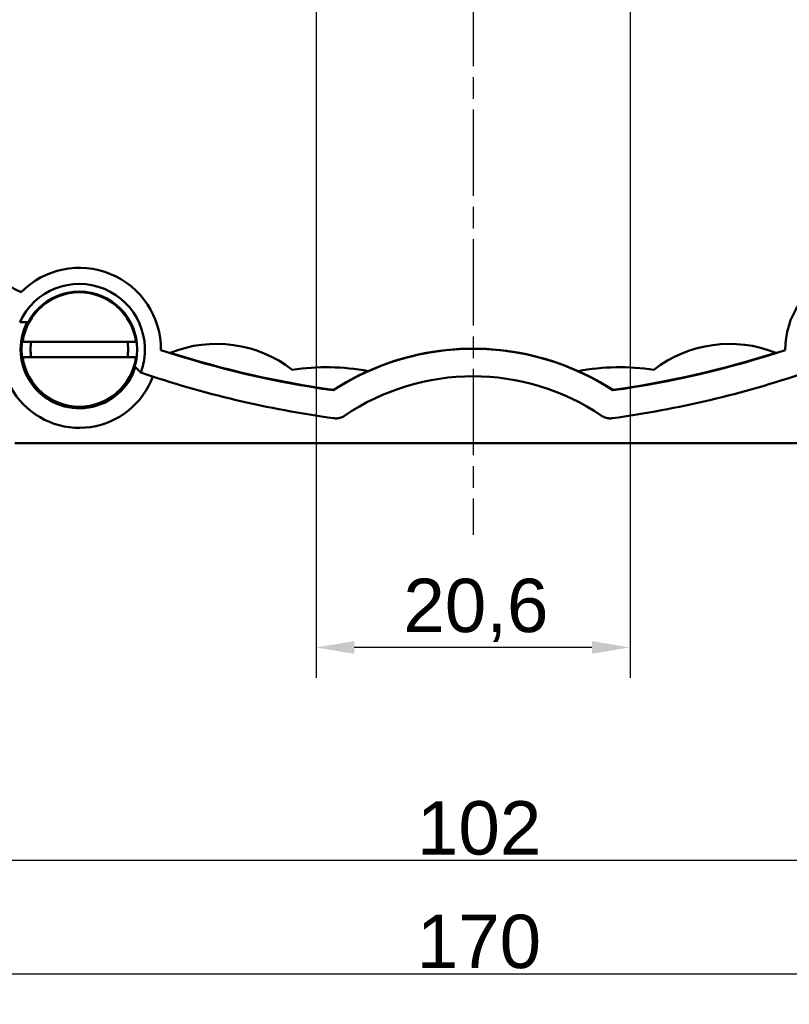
# Model space of a CAD drawing. Header units: millimetres. Extents: x 50 to 454, y 72 to 392.
# Tile 14 of 26: x 127 to 177, y 187 to 251. Entities that reach past the tile are written whole.
import ezdxf

# ---------------------------------------------------------------- set-up
doc = ezdxf.new("R2010")
doc.units = ezdxf.units.MM
doc.linetypes.add('CHAIN', pattern=[0.3543, 0.2362, -0.0295, 0.0591, -0.0295])
doc.linetypes.add('LONG_DASH_DOTTED', pattern=[0.3001, 0.2362, -0.0295, 0.0049, -0.0295])
for name, color, linetype, lineweight in [('Arêtes visibles(GABARIT)', 7, 'Continuous', 50), ('Cotes(GABARIT)', 7, 'Continuous', 25), ('Marque de centre(GABARIT)', 7, 'LONG_DASH_DOTTED', 25)]:
    doc.layers.add(name, color=color, linetype=linetype, lineweight=lineweight)
doc.styles.add('Courant-BSI', font='arial.ttf')
doc.dimstyles.new('MS-Relais', dxfattribs={"dimtxt": 3.5, "dimasz": 2.5, "dimexe": 2, "dimexo": 2, "dimgap": 0.3, "dimtad": 1, "dimtoh": 1, "dimrnd": 1e-08, "dimtxsty": 'Courant-BSI', "dimcen": 0.09, "dimdle": 6, "dimclrd": 7, "dimclre": 7, "dimclrt": 7, "dimazin": 2, "dimtfac": 0.571429, "dimtmove": 0, "dimatfit": 3, "dimfxl": 1, "dimtolj": 1, "dimlwd": 25, "dimlwe": 25, "dimarcsym": 0})

# ---------------------------------------------------------------- blocks, each defined once
blk = doc.blocks.new('*D14')
at = {"layer": 'Cotes(GABARIT)', "color": 7, "linetype": 'Continuous', "lineweight": 25}
for p, q in [((71.657, 221.629), (71.657, 186.845)), ((241.657, 221.629), (241.657, 186.845)), ((74.157, 188.845), (239.157, 188.845))]:
    blk.add_line(p, q, dxfattribs=at)
at = {"layer": 'Cotes(GABARIT)', "color": 7, "linetype": 'Continuous'}
for points in [[(74.157, 189.262), (74.157, 188.428), (71.657, 188.845)], [(239.157, 189.262), (239.157, 188.428), (241.657, 188.845)]]:
    blk.add_solid(points, dxfattribs=at)
at = {"layer": 'Defpoints', "color": 0, "linetype": 'Continuous'}
for p in [(71.657, 223.629), (241.657, 223.629), (241.657, 188.845)]:
    blk.add_point(p, dxfattribs=at)
at = {"layer": 'Cotes(GABARIT)', "color": 7, "linetype": 'Continuous', "lineweight": 25, "insert": (152.962, 192.719), "char_height": 3.5, "attachment_point": 1, "style": 'Courant-BSI'}
blk.add_mtext('\\A1;170', dxfattribs=at)
blk = doc.blocks.new('*D21')
at = {"layer": 'Cotes(GABARIT)', "color": 7, "linetype": 'Continuous', "lineweight": 25}
for p, q in [((105.657, 233.343), (105.657, 194.286)), ((207.657, 233.343), (207.657, 194.286)), ((108.157, 196.286), (205.157, 196.286))]:
    blk.add_line(p, q, dxfattribs=at)
at = {"layer": 'Cotes(GABARIT)', "color": 7, "linetype": 'Continuous'}
for points in [[(108.157, 196.702), (108.157, 195.869), (105.657, 196.286)], [(205.157, 196.702), (205.157, 195.869), (207.657, 196.286)]]:
    blk.add_solid(points, dxfattribs=at)
at = {"layer": 'Defpoints', "color": 0, "linetype": 'Continuous'}
for p in [(105.657, 235.343), (207.657, 235.343), (207.657, 196.286)]:
    blk.add_point(p, dxfattribs=at)
at = {"layer": 'Cotes(GABARIT)', "color": 7, "linetype": 'Continuous', "lineweight": 25, "insert": (152.974, 200.16), "char_height": 3.5, "attachment_point": 1, "style": 'Courant-BSI'}
blk.add_mtext('\\A1;102', dxfattribs=at)
blk = doc.blocks.new('*D36')
at = {"layer": 'Cotes(GABARIT)', "color": 7, "linetype": 'Continuous', "lineweight": 25}
for p, q in [((146.357, 259.629), (146.357, 208.237)), ((166.957, 259.629), (166.957, 208.237)), ((164.457, 210.237), (148.857, 210.237))]:
    blk.add_line(p, q, dxfattribs=at)
at = {"layer": 'Cotes(GABARIT)', "color": 7, "linetype": 'Continuous'}
for points in [[(148.857, 210.653), (148.857, 209.82), (146.357, 210.237)], [(164.457, 210.653), (164.457, 209.82), (166.957, 210.237)]]:
    blk.add_solid(points, dxfattribs=at)
at = {"layer": 'Defpoints', "color": 0, "linetype": 'Continuous'}
for p in [(146.357, 261.629), (166.957, 261.629), (146.357, 210.237)]:
    blk.add_point(p, dxfattribs=at)
at = {"layer": 'Cotes(GABARIT)', "color": 7, "linetype": 'Continuous', "lineweight": 25, "insert": (152.083, 214.743), "char_height": 3.5, "attachment_point": 1, "style": 'Courant-BSI'}
blk.add_mtext('\\A1;20,6', dxfattribs=at)

msp = doc.modelspace()

# ---------------------------------------------------------------- linework, layer by layer
at = {"layer": 'Arêtes visibles(GABARIT)'}
for p, q in [((127.0112, 233.5219), (127.0169, 233.5426)), ((127.1098, 230.2675), (134.5429, 230.2675)), ((134.5429, 229.2675), (127.1098, 229.2675)), ((136.1894, 229.7432), (136.1788, 229.7246)), ((177.1361, 229.7246), (177.1255, 229.7432)), ((147.4875, 227.0937), (147.4984, 227.1133)), ((165.8165, 227.1133), (165.8275, 227.0937)), ((186.7102, 223.6294), (126.6048, 223.6294))]:
    msp.add_line(p, q, dxfattribs=at)
at = {"layer": 'Arêtes visibles(GABARIT)', "flags": 128}
for points in [[(126.9131, 231.5479), (126.9226, 231.548), (126.9322, 231.5482), (126.9417, 231.5483), (126.9513, 231.5484), (126.9609, 231.5485), (126.9705, 231.5487), (126.9802, 231.5488), (126.9898, 231.5489), (126.9995, 231.549), (127.0092, 231.5491), (127.0189, 231.5492), (127.0286, 231.5494), (127.0383, 231.5495), (127.0481, 231.5496), (127.0579, 231.5497), (127.0676, 231.5498), (127.0774, 231.5499), (127.0872, 231.55), (127.097, 231.5502), (127.1069, 231.5503), (127.1167, 231.5504), (127.1265, 231.5505), (127.1364, 231.5506), (127.1462, 231.5507), (127.1561, 231.5508), (127.166, 231.5509), (127.1758, 231.551), (127.1857, 231.5511), (127.1956, 231.5512), (127.2055, 231.5513), (127.2154, 231.5514), (127.2253, 231.5515), (127.2352, 231.5516), (127.2451, 231.5517), (127.255, 231.5518), (127.2649, 231.5519), (127.2748, 231.552), (127.2846, 231.5521), (127.2945, 231.5522), (127.3044, 231.5522), (127.3143, 231.5523), (127.3242, 231.5524), (127.3341, 231.5525), (127.3439, 231.5526), (127.3538, 231.5527), (127.3637, 231.5527), (127.3735, 231.5528), (127.3833, 231.5529), (127.3932, 231.553), (127.403, 231.5531), (127.4128, 231.5531)], [(134.5027, 228.6164), (134.5096, 228.6094), (134.5165, 228.6024), (134.5234, 228.5954), (134.5303, 228.5884), (134.5372, 228.5814), (134.5441, 228.5743), (134.551, 228.5673), (134.558, 228.5603), (134.5649, 228.5532), (134.5718, 228.5462), (134.5787, 228.5391), (134.5857, 228.5321), (134.5926, 228.525), (134.5995, 228.518), (134.6065, 228.5109), (134.6134, 228.5038), (134.6203, 228.4968), (134.6272, 228.4897), (134.6342, 228.4826), (134.6411, 228.4756), (134.648, 228.4685), (134.6549, 228.4615), (134.6619, 228.4544), (134.6688, 228.4473), (134.6757, 228.4403), (134.6826, 228.4332), (134.6895, 228.4262), (134.6964, 228.4191), (134.7033, 228.4121), (134.7102, 228.4051), (134.717, 228.398), (134.7239, 228.391), (134.7308, 228.384), (134.7376, 228.377), (134.7445, 228.37), (134.7513, 228.363), (134.7581, 228.356), (134.7649, 228.349), (134.7717, 228.3421), (134.7785, 228.3351), (134.7853, 228.3282), (134.7921, 228.3212), (134.7988, 228.3143), (134.8056, 228.3074), (134.8123, 228.3005), (134.819, 228.2936), (134.8257, 228.2867), (134.8324, 228.2799), (134.8391, 228.273), (134.8457, 228.2662), (134.8524, 228.2594)], [(148.2263, 225.4234), (148.2008, 225.4066), (148.1748, 225.3907), (148.1483, 225.3755), (148.1214, 225.3612), (148.0941, 225.3477), (148.0664, 225.335), (148.0383, 225.3232), (148.0099, 225.3123), (147.9811, 225.3022), (147.952, 225.293), (147.9227, 225.2846), (147.893, 225.2772), (147.8632, 225.2707), (147.8331, 225.2651), (147.803, 225.2604), (147.7728, 225.2566), (147.7424, 225.2538), (147.712, 225.2519), (147.6816, 225.2509), (147.6511, 225.2509), (147.6206, 225.2517), (147.5902, 225.2536), (147.5598, 225.2563), (147.5294, 225.26)], [(165.7855, 225.26), (165.7552, 225.2563), (165.7248, 225.2536), (165.6943, 225.2517), (165.6638, 225.2509), (165.6334, 225.2509), (165.6029, 225.2519), (165.5725, 225.2538), (165.5422, 225.2566), (165.5119, 225.2604), (165.4818, 225.2651), (165.4518, 225.2707), (165.4219, 225.2772), (165.3923, 225.2846), (165.3629, 225.293), (165.3338, 225.3022), (165.3051, 225.3123), (165.2766, 225.3232), (165.2486, 225.335), (165.2208, 225.3477), (165.1935, 225.3612), (165.1666, 225.3755), (165.1402, 225.3907), (165.1141, 225.4066), (165.0886, 225.4234)]]:
    msp.add_lwpolyline(points, dxfattribs=at)
at = {"layer": 'Arêtes visibles(GABARIT)'}
msp.add_circle((130.8263, 229.7675), 3.8, dxfattribs=at)
for centre, radius, start, end in [((156.6575, 292.1294), 65.679, 233.025755, 243.167672), ((130.8263, 229.7675), 5.3527, 359.540822, 135.459178), ((182.4886, 229.7675), 5.3527, 44.540822, 180.459178), ((130.8263, 229.7675), 4.2992, 339.464581, 155.535419), ((130.8263, 229.7675), 3.75, 7.662256, 172.337744), ((130.8263, 229.7675), 5.1381, 155.201925, 339.798075), ((130.8263, 229.7675), 3.8524, 152.385772, 342.614228), ((130.8263, 229.7675), 3.2, 171.010701, 188.989299), ((130.8263, 229.7675), 3.2, 351.010701, 8.989299), ((139.8203, 221.9973), 8.1382, 52.315394, 111.870476), ((139.8203, 221.9973), 8.1382, 52.315394, 111.870476), ((156.6575, 213.0045), 16.8105, 56.941842, 123.058158), ((156.6575, 213.0045), 16.821, 65.836662, 114.163338), ((173.4947, 221.9973), 8.1382, 68.129524, 127.684606), ((173.4947, 221.9973), 8.1382, 68.129524, 127.684606), ((130.8263, 229.7675), 3.75, 187.662256, 352.337744), ((156.6575, 292.1294), 65.679, 251.832328, 261.974245), ((156.6575, 292.1294), 65.658, 252.38558, 261.98132), ((156.6575, 292.1294), 65.658, 278.01868, 287.61442), ((156.6575, 292.1294), 65.679, 278.025755, 288.167672), ((147.0298, 213.7182), 14.8882, 79.386379, 98.63216), ((147.0298, 213.7182), 14.8882, 79.386379, 98.63216), ((166.2852, 213.7182), 14.8882, 81.36784, 100.613621), ((166.2852, 213.7182), 14.8882, 81.36784, 100.613621), ((156.6575, 292.1294), 67.4895, 251.150176, 262.226861), ((156.6575, 213.0045), 16.821, 114.163338, 122.990455), ((156.6575, 213.0045), 15.0105, 55.827742, 124.172258), ((156.6575, 213.0045), 16.821, 57.009545, 65.836662), ((156.6575, 292.1294), 67.4895, 277.773139, 288.849824)]:
    msp.add_arc(centre, radius, start, end, dxfattribs=at)
at = {"layer": 'Marque de centre(GABARIT)', "linetype": 'CHAIN', "ltscale": 23.990969}
msp.add_line((156.6575, 355.9968), (156.6575, 217.613), dxfattribs=at)

# ---------------------------------------------------------------- dimensions: what is measured, and where the dimension line sits
at = {"layer": 'Cotes(GABARIT)', "color": 7, "linetype": 'Continuous', "lineweight": 25}
for base, p1, p2, picture, middle in [((146.3575, 210.2367), (166.9575, 261.6294), (146.3575, 261.6294), '*D36', (156.6575, 210.2367)), ((207.6575, 196.2857), (105.6575, 235.3427), (207.6575, 235.3427), '*D21', (156.6575, 196.2857))]:
    dim = msp.add_linear_dim(base=base, p1=p1, p2=p2, angle=180, dimstyle='MS-Relais', override={"dimtoh": 0, "dimdec": 2, "dimtp": 0, "dimtm": 0, "dimtdec": 2, "dimtofl": 0, "dimatfit": 1}, dxfattribs=at)
    dim.commit()
    dim.dimension.update_dxf_attribs({"geometry": picture, "text_midpoint": middle, "dimtype": 160})
dim = msp.add_linear_dim(base=(241.6575, 188.8452), p1=(71.6575, 223.6294), p2=(241.6575, 223.6294), dimstyle='MS-Relais', override={"dimtoh": 0, "dimdec": 2, "dimtp": 0, "dimtm": 0, "dimtdec": 2, "dimtofl": 0, "dimatfit": 1}, dxfattribs=at)
dim.commit()
dim.dimension.update_dxf_attribs({"geometry": '*D14', "text_midpoint": (156.6575, 188.8452), "dimtype": 160})

doc.saveas('drawing.dxf')
